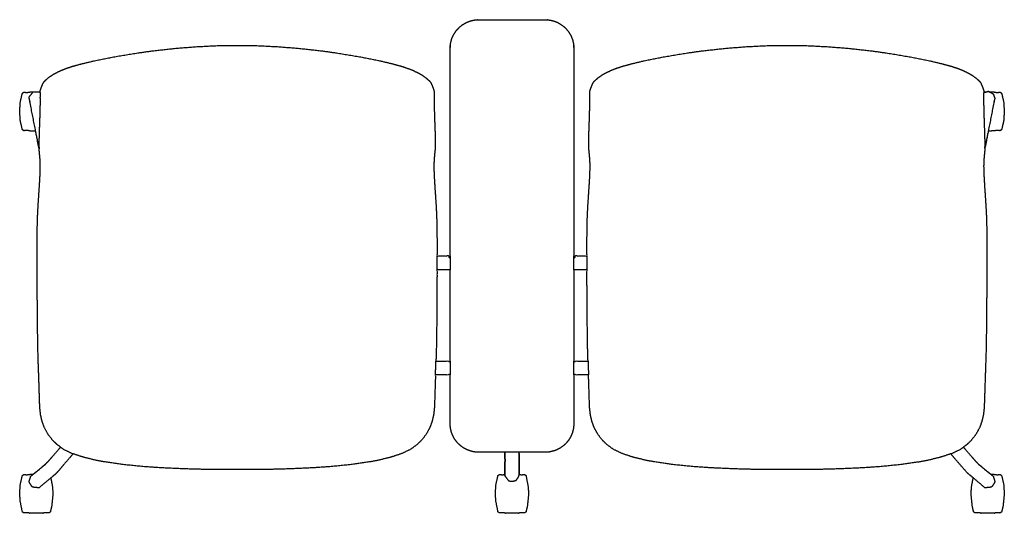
# Model space of a CAD drawing. Header units: inches. Extents: x -30.4 to 30.4, y -15.3 to 15.3.
import ezdxf

# ---------------------------------------------------------------- set-up
doc = ezdxf.new("R2010")
doc.units = ezdxf.units.IN
doc.layers.get('0').update_dxf_attribs({"true_color": 0xc2ced6})

msp = doc.modelspace()

# ---------------------------------------------------------------- linework, layer by layer
at = {"color": 18, "true_color": 0x000000}
for points, knots in [([(-30.389, -14.042), (-30.35, -14.518), (-30.226, -15.16), (-30.226, -15.148), (-30.226, -15.142), (-30.202, -15.185), (-30.134, -15.232), (-29.95, -15.211), (-29.767, -15.239), (-29.767, -15.252), (-28.956, -15.252), (-28.956, -15.239), (-28.773, -15.211), (-28.59, -15.232), (-28.521, -15.185), (-28.497, -15.142), (-28.497, -15.16), (-28.419, -14.836), (-28.334, -14.042), (-28.376, -13.559), (-28.469, -13.068), (-28.165, -12.815), (-27.919, -12.551), (-27.645, -12.211), (-27.281, -11.797), (-27.102, -11.568), (-26.537, -11.759), (-26.415, -11.793), (-25.695, -11.971), (-25.11, -12.08), (-24.009, -12.242), (-22.606, -12.379), (-21.407, -12.455), (-19.928, -12.516), (-18.822, -12.543), (-17.709, -12.552), (-16.272, -12.553), (-15.108, -12.542), (-14.01, -12.516), (-12.531, -12.455), (-11.332, -12.379), (-9.929, -12.242), (-8.828, -12.08), (-8.243, -11.971), (-7.522, -11.793), (-7.401, -11.759), (-6.781, -11.55), (-6.25, -11.292), (-5.859, -11.003), (-5.601, -10.757), (-5.298, -10.37), (-5.063, -9.934), (-4.934, -9.569), (-4.842, -9.183), (-4.812, -8.913), (-4.793, -8.741), (-4.776, -8.331), (-4.744, -7.286), (-4.723, -6.699), (-3.819, -6.699), (-3.819, -9.768), (-3.796, -9.998), (-3.739, -10.238), (-3.674, -10.412), (-3.556, -10.645), (-3.368, -10.892), (-3.207, -11.049), (-2.972, -11.223), (-2.72, -11.349), (-2.478, -11.43), (-2.167, -11.48), (-0.436, -11.481), (-0.436, -11.516), (-0.431, -11.972), (-0.437, -12.848), (-0.589, -12.871), (-0.772, -12.85), (-0.841, -12.898), (-0.865, -12.94), (-0.865, -12.922), (-0.986, -13.454), (-1.028, -14.042), (-0.989, -14.518), (-0.865, -15.16), (-0.865, -15.148), (-0.865, -15.142), (-0.841, -15.185), (-0.772, -15.232), (-0.589, -15.211), (-0.406, -15.239), (-0.406, -15.252), (0.405, -15.252), (0.405, -15.239), (0.589, -15.211), (0.772, -15.232), (0.841, -15.185), (0.865, -15.142), (0.865, -15.16), (0.943, -14.836), (1.028, -14.042), (0.985, -13.559), (0.865, -12.922), (0.865, -12.935), (0.865, -12.94), (0.841, -12.898), (0.772, -12.85), (0.589, -12.871), (0.438, -12.848), (0.435, -12.029), (0.434, -11.481), (2.089, -11.481), (2.317, -11.462), (2.652, -11.379), (2.972, -11.222), (3.202, -11.054), (3.356, -10.905), (3.503, -10.721), (3.627, -10.515), (3.725, -10.284), (3.797, -10.003), (3.819, -9.748), (3.819, -6.699), (4.723, -6.699), (4.744, -7.286), (4.776, -8.331), (4.793, -8.741), (4.812, -8.913), (4.842, -9.183), (4.934, -9.569), (5.063, -9.934), (5.298, -10.37), (5.601, -10.757), (5.859, -11.003), (6.25, -11.292), (6.781, -11.55), (7.401, -11.759), (7.522, -11.793), (8.243, -11.971), (8.828, -12.08), (9.928, -12.242), (11.332, -12.379), (12.531, -12.455), (14.01, -12.516), (15.108, -12.542), (16.272, -12.553), (17.709, -12.552), (18.822, -12.543), (19.928, -12.516), (21.407, -12.455), (22.606, -12.379), (24.009, -12.242), (25.11, -12.08), (25.695, -11.971), (26.415, -11.793), (26.537, -11.759), (27.086, -11.573), (27.321, -11.851), (27.737, -12.332), (28.106, -12.753), (28.47, -13.06), (28.376, -13.559), (28.334, -14.042), (28.418, -14.836), (28.497, -15.16), (28.497, -15.142), (28.521, -15.185), (28.589, -15.232), (28.773, -15.211), (28.956, -15.239), (28.956, -15.252), (29.767, -15.252), (29.767, -15.239), (29.95, -15.211), (30.133, -15.232), (30.202, -15.185), (30.226, -15.142), (30.226, -15.148), (30.226, -15.16), (30.305, -14.835), (30.389, -14.042), (30.347, -13.454), (30.226, -12.922), (30.226, -12.94), (30.202, -12.898), (30.133, -12.85), (29.95, -12.871), (29.767, -12.843), (29.767, -12.854), (29.767, -12.826), (29.545, -12.827), (28.75, -12.168), (28.643, -12.059), (28.397, -11.777), (27.986, -11.305), (27.867, -11.16), (28.078, -11.003), (28.337, -10.757), (28.64, -10.37), (28.875, -9.934), (29.004, -9.569), (29.095, -9.183), (29.126, -8.913), (29.145, -8.741), (29.162, -8.331), (29.194, -7.286), (29.232, -6.205), (29.267, -5.064), (29.289, -3.563), (29.307, -1.154), (29.312, 0.404), (29.311, 1.48), (29.304, 2.394), (29.284, 3.115), (29.246, 3.836), (29.208, 4.409), (29.17, 4.967), (29.141, 5.463), (29.125, 5.788), (29.115, 6.201), (29.127, 6.56), (29.156, 6.902), (29.187, 7.213), (29.194, 7.329), (29.399, 8.372), (29.767, 8.374), (29.767, 8.383), (29.95, 8.411), (30.133, 8.39), (30.202, 8.437), (30.226, 8.48), (30.226, 8.474), (30.226, 8.462), (30.347, 8.992), (30.389, 9.58), (30.347, 10.169), (30.226, 10.7), (30.226, 10.682), (30.202, 10.725), (30.133, 10.772), (29.95, 10.751), (29.767, 10.779), (29.767, 10.768), (29.767, 10.796), (29.473, 10.795), (29.412, 10.829), (29.292, 10.794), (29.128, 10.794), (29.126, 10.837), (29.08, 10.997), (28.963, 11.292), (28.889, 11.411), (28.792, 11.51), (28.626, 11.659), (28.402, 11.82), (28.146, 11.965), (27.83, 12.114), (27.414, 12.276), (27.054, 12.393), (26.559, 12.525), (25.768, 12.714), (24.527, 12.963), (23.102, 13.199), (22.107, 13.335), (20.827, 13.477), (19.543, 13.582), (18.103, 13.653), (16.969, 13.665), (15.835, 13.653), (14.395, 13.582), (13.111, 13.477), (11.83, 13.335), (10.836, 13.199), (9.41, 12.963), (8.169, 12.714), (7.379, 12.525), (6.884, 12.393), (6.524, 12.276), (6.108, 12.114), (5.792, 11.965), (5.536, 11.82), (5.312, 11.659), (5.145, 11.51), (5.048, 11.411), (4.975, 11.292), (4.858, 10.997), (4.812, 10.837), (4.806, 10.703), (4.802, 10.44), (4.808, 10.182), (4.791, 9.474), (4.777, 9.022), (4.744, 8.126), (4.738, 7.742), (4.737, 7.443), (4.75, 7.213), (4.781, 6.902), (4.81, 6.56), (4.822, 6.201), (4.812, 5.788), (4.797, 5.463), (4.768, 4.967), (4.729, 4.409), (4.691, 3.836), (4.654, 3.115), (4.634, 2.394), (4.627, 1.48), (4.626, 0.654), (3.819, 0.654), (3.819, 13.514), (3.8, 13.751), (3.738, 14.013), (3.638, 14.265), (3.51, 14.48), (3.302, 14.737), (3.059, 14.935), (2.833, 15.069), (2.65, 15.147), (2.457, 15.205), (2.158, 15.251), (-2.106, 15.252), (-2.304, 15.235), (-2.598, 15.164), (-2.839, 15.067), (-3.047, 14.943), (-3.207, 14.82), (-3.448, 14.57), (-3.625, 14.29), (-3.73, 14.037), (-3.796, 13.766), (-3.819, 13.525), (-3.819, 0.654), (-4.626, 0.654), (-4.627, 1.48), (-4.634, 2.394), (-4.654, 3.115), (-4.691, 3.836), (-4.729, 4.409), (-4.768, 4.967), (-4.797, 5.463), (-4.812, 5.788), (-4.822, 6.201), (-4.81, 6.56), (-4.782, 6.902), (-4.75, 7.213), (-4.737, 7.443), (-4.738, 7.742), (-4.744, 8.126), (-4.777, 9.022), (-4.791, 9.474), (-4.808, 10.182), (-4.802, 10.44), (-4.806, 10.703), (-4.812, 10.837), (-4.858, 10.997), (-4.975, 11.292), (-5.048, 11.411), (-5.145, 11.51), (-5.312, 11.659), (-5.536, 11.82), (-5.792, 11.965), (-6.108, 12.114), (-6.524, 12.276), (-6.884, 12.393), (-7.379, 12.525), (-8.17, 12.714), (-9.411, 12.963), (-10.836, 13.199), (-11.83, 13.335), (-13.111, 13.477), (-14.395, 13.582), (-15.835, 13.653), (-16.969, 13.665), (-18.104, 13.653), (-19.543, 13.582), (-20.827, 13.477), (-22.108, 13.335), (-23.102, 13.199), (-24.527, 12.963), (-25.768, 12.714), (-26.559, 12.525), (-27.054, 12.393), (-27.414, 12.276), (-27.83, 12.114), (-28.146, 11.965), (-28.402, 11.82), (-28.626, 11.659), (-28.792, 11.51), (-28.889, 11.411), (-28.963, 11.292), (-29.08, 10.997), (-29.126, 10.837), (-29.128, 10.795), (-29.767, 10.795), (-29.767, 10.768), (-29.767, 10.779), (-29.95, 10.751), (-30.134, 10.772), (-30.203, 10.725), (-30.226, 10.682), (-30.226, 10.7), (-30.347, 10.169), (-30.389, 9.58), (-30.347, 8.992), (-30.226, 8.462), (-30.226, 8.474), (-30.226, 8.48), (-30.202, 8.437), (-30.134, 8.39), (-29.95, 8.411), (-29.767, 8.383), (-29.767, 8.37), (-29.404, 8.37), (-29.192, 7.291), (-29.187, 7.213), (-29.156, 6.902), (-29.128, 6.56), (-29.115, 6.201), (-29.125, 5.788), (-29.141, 5.463), (-29.17, 4.967), (-29.208, 4.409), (-29.247, 3.836), (-29.284, 3.115), (-29.304, 2.394), (-29.311, 1.48), (-29.312, 0.404), (-29.307, -1.154), (-29.289, -3.563), (-29.267, -5.064), (-29.232, -6.205), (-29.194, -7.286), (-29.162, -8.331), (-29.145, -8.741), (-29.126, -8.913), (-29.096, -9.183), (-29.004, -9.569), (-28.875, -9.934), (-28.64, -10.37), (-28.337, -10.757), (-28.079, -11.003), (-27.867, -11.159), (-27.986, -11.305), (-28.397, -11.777), (-28.643, -12.059), (-28.75, -12.168), (-29.545, -12.827), (-29.767, -12.826), (-29.767, -12.854), (-29.767, -12.843), (-29.95, -12.871), (-30.134, -12.85), (-30.203, -12.898), (-30.226, -12.94), (-30.226, -12.922), (-30.347, -13.454), (-30.389, -14.042)], [0, 0, 12.13229, 28.751591, 29.046727, 29.199437, 30.43128, 32.554253, 37.239515, 41.94613, 42.275872, 62.875848, 63.20559, 67.912205, 72.597527, 74.720451, 75.952294, 76.408318, 84.874821, 105.177243, 117.493889, 130.186063, 140.244321, 149.402132, 160.483584, 174.484554, 181.872984, 197.020281, 200.217393, 219.060192, 234.176577, 262.437538, 298.248176, 328.767065, 366.371358, 394.466577, 422.7462, 459.227376, 488.80359, 516.701923, 554.306216, 584.825075, 620.635742, 648.896704, 664.013104, 682.855888, 686.053014, 702.677331, 717.673042, 730.009424, 739.076754, 751.570383, 764.153762, 773.976243, 784.05415, 790.954678, 795.345731, 805.766003, 832.335585, 847.254875, 870.224479, 948.18418, 954.058967, 960.317088, 965.031209, 971.677344, 979.548647, 985.278622, 992.688787, 999.85791, 1006.332484, 1014.342849, 1058.29508, 1059.191294, 1070.777742, 1093.034503, 1096.930062, 1101.615354, 1103.743465, 1104.970473, 1105.418318, 1119.26845, 1134.239614, 1146.371904, 1162.991205, 1163.286341, 1163.439051, 1164.670879, 1166.793853, 1171.479144, 1176.185729, 1176.515472, 1197.115478, 1197.44522, 1202.151805, 1206.837127, 1208.960075, 1210.191919, 1210.647943, 1219.114446, 1239.416868, 1251.733517, 1268.198382, 1268.526202, 1268.654406, 1269.881097, 1272.009522, 1276.694844, 1280.576607, 1301.384782, 1315.315676, 1357.374193, 1363.175806, 1371.952131, 1380.992783, 1388.232473, 1393.673494, 1399.651204, 1405.745284, 1412.125904, 1419.485016, 1425.989802, 1503.450312, 1526.417295, 1541.336586, 1567.906168, 1578.326441, 1582.717493, 1589.618022, 1599.695921, 1609.518403, 1622.101781, 1634.59541, 1643.662741, 1655.999147, 1670.994831, 1687.619133, 1690.816303, 1709.659043, 1724.775488, 1753.03645, 1788.847087, 1819.365976, 1856.970239, 1884.868602, 1914.444785, 1950.925992, 1979.205585, 2007.300803, 2044.905127, 2075.423955, 2111.234653, 2139.495555, 2154.611999, 2173.454799, 2176.651851, 2191.382216, 2200.627741, 2216.774274, 2230.994135, 2243.106448, 2255.983113, 2268.299764, 2288.602186, 2297.068703, 2297.524727, 2298.756601, 2300.879474, 2305.564796, 2310.271411, 2310.601153, 2331.201129, 2331.530871, 2336.237486, 2340.922687, 2343.045643, 2344.277543, 2344.430253, 2344.725389, 2353.227891, 2373.485339, 2388.455795, 2402.306625, 2402.75447, 2403.98152, 2406.109664, 2410.794864, 2415.501479, 2415.776077, 2416.501266, 2422.142148, 2448.358501, 2452.250797, 2461.754812, 2477.644908, 2482.419773, 2489.099101, 2498.166475, 2510.660104, 2523.243483, 2533.065944, 2543.143858, 2550.044379, 2554.435432, 2564.855705, 2591.425289, 2618.881944, 2647.884139, 2686.013667, 2747.198144, 2786.772122, 2814.120074, 2837.320295, 2855.649488, 2873.988641, 2888.575354, 2902.783572, 2915.403322, 2923.653284, 2934.152555, 2943.290122, 2952.000822, 2959.92543, 2962.893578, 2989.879831, 2999.216035, 2999.451128, 3004.15774, 3008.842939, 3010.945031, 3012.195887, 3012.348612, 3012.643732, 3026.454812, 3041.435444, 3056.430918, 3070.256555, 3070.704401, 3071.931424, 3074.059585, 3078.744786, 3083.451401, 3083.725998, 3084.451218, 3091.926906, 3093.691225, 3096.855027, 3101.03141, 3102.141145, 3106.347246, 3114.423557, 3117.973232, 3121.490789, 3127.184116, 3134.165889, 3141.65013, 3150.529928, 3161.857307, 3171.484829, 3184.487999, 3205.140931, 3237.288756, 3273.979062, 3299.478256, 3332.208755, 3364.930644, 3401.533191, 3430.353608, 3459.165722, 3495.777242, 3528.49913, 3561.229569, 3586.728763, 3623.419129, 3655.566894, 3676.219886, 3689.222997, 3698.850518, 3710.177955, 3719.057753, 3726.541994, 3733.523717, 3739.217089, 3742.734604, 3746.284253, 3754.360614, 3758.566715, 3761.973729, 3768.666676, 3775.210459, 3793.2198, 3804.703794, 3827.46735, 3837.211365, 3844.81219, 3850.67909, 3858.603692, 3867.314396, 3876.451961, 3886.951233, 3895.201194, 3907.820945, 3922.029163, 3936.615868, 3954.955044, 3973.284214, 3996.484419, 4017.479565, 4037.973743, 4364.618116, 4370.668565, 4377.499101, 4384.370237, 4390.734467, 4399.14479, 4407.106809, 4413.780633, 4418.836214, 4423.94144, 4431.632082, 4539.928622, 4544.987766, 4552.671282, 4559.276783, 4565.420884, 4570.537012, 4579.357318, 4587.765413, 4594.729097, 4601.817127, 4607.961, 4934.899104, 4955.399999, 4976.395145, 4999.59535, 5017.92452, 5036.263697, 5050.850401, 5065.058619, 5077.678369, 5085.928332, 5096.427604, 5105.56517, 5114.275874, 5122.200476, 5128.067376, 5135.668201, 5145.412217, 5168.175772, 5179.659766, 5197.669106, 5204.212889, 5210.905837, 5214.31285, 5218.51896, 5226.595321, 5230.14497, 5233.662485, 5239.355835, 5246.337557, 5253.821798, 5262.701624, 5274.029032, 5283.656583, 5296.659694, 5317.312656, 5349.46045, 5386.150787, 5411.64998, 5444.38045, 5477.102368, 5513.713828, 5542.525942, 5571.346359, 5607.948936, 5640.670855, 5673.401294, 5698.900488, 5735.590854, 5767.738619, 5788.39161, 5801.394722, 5811.022243, 5822.349679, 5831.229478, 5838.713719, 5845.695441, 5851.388814, 5854.906329, 5858.456003, 5866.532337, 5870.738437, 5871.824558, 5888.063048, 5888.756774, 5889.031371, 5893.737986, 5898.423247, 5900.551426, 5901.778392, 5902.226238, 5916.051458, 5931.047363, 5946.028765, 5959.839087, 5960.134207, 5960.286932, 5961.537761, 5963.63982, 5968.32508, 5973.031693, 5973.36145, 5982.581433, 6010.534165, 6012.519681, 6020.444283, 6029.154988, 6038.292553, 6048.791825, 6057.041786, 6069.661536, 6083.869754, 6098.456468, 6116.79562, 6135.124814, 6158.325033, 6185.672985, 6225.246964, 6286.431441, 6324.560968, 6353.563164, 6381.01982, 6407.589402, 6418.009675, 6422.400727, 6429.301256, 6439.379156, 6449.201637, 6461.785015, 6474.278644, 6483.345975, 6490.011537, 6494.783983, 6510.673403, 6520.179626, 6524.072266, 6550.288324, 6555.929132, 6556.654321, 6556.928919, 6561.635534, 6566.320795, 6568.448906, 6569.675929, 6570.123775, 6583.973906, 6598.945071, 6598.945071]), ([(-29.13, 10.742), (-29.174, 10.785), (-29.56, 10.794), (-29.803, 10.479), (-29.803, 10.431), (-29.758, 10.171), (-29.192, 7.291), (-29.201, 7.443), (-29.2, 7.742), (-29.194, 8.126), (-29.161, 9.022), (-29.147, 9.474), (-29.13, 10.182), (-29.136, 10.44), (-29.132, 10.703), (-29.13, 10.742)], [0, 0, 1.558285, 11.372028, 21.465608, 22.679897, 29.396759, 103.953674, 107.835057, 115.435883, 125.179898, 147.943576, 159.427478, 177.436666, 183.980571, 190.673519, 191.652224, 191.652224]), ([(29.13, 10.742), (29.132, 10.703), (29.136, 10.44), (29.13, 10.182), (29.147, 9.474), (29.161, 9.022), (29.194, 8.126), (29.2, 7.742), (29.2, 7.443), (29.194, 7.329), (29.756, 10.179), (29.804, 10.397), (29.705, 10.667), (29.412, 10.829), (29.149, 10.753), (29.13, 10.742)], [0, 0, 0.984205, 7.677151, 14.221055, 32.230243, 43.714143, 66.477824, 76.221838, 83.822663, 86.721411, 160.508599, 166.16525, 173.460433, 181.971799, 188.910246, 189.478865, 189.478865]), ([(-4.628, -0.203), (-4.626, 0.404), (-4.626, 0.654)], [0, 0, 15.797199, 22.267835, 22.267835]), ([(4.626, 0.654), (4.626, 0.404), (4.628, -0.203)], [0, 0, 6.470636, 22.267835, 22.267835]), ([(-3.819, -0.203), (-3.819, -5.842), (-4.694, -5.842), (-4.671, -5.064), (-4.648, -3.563), (-4.631, -1.154), (-4.628, -0.203), (-3.819, -0.203)], [0, 0, 143.247243, 165.48662, 185.261102, 223.390759, 284.575077, 308.749087, 329.292258, 329.292258]), ([(3.819, -0.203), (4.628, -0.203), (4.63, -1.154), (4.648, -3.563), (4.671, -5.064), (4.694, -5.842), (3.819, -5.842), (3.819, -0.203)], [0, 0, 20.536943, 44.710953, 105.895272, 144.024929, 163.79941, 186.03569, 329.282933, 329.282933]), ([(-4.723, -6.699), (-4.706, -6.205), (-4.694, -5.842)], [0, 0, 12.73462, 22.164381, 22.164381]), ([(4.694, -5.842), (4.705, -6.205), (4.723, -6.699)], [0, 0, 9.429761, 22.164381, 22.164381]), ([(-27.867, -11.159), (-27.986, -11.305), (-28.397, -11.777), (-28.643, -12.059), (-28.75, -12.168), (-29.715, -12.968), (-29.813, -13.297), (-29.801, -13.334), (-29.661, -13.556), (-29.594, -13.625), (-29.45, -13.665), (-29.191, -13.667), (-28.165, -12.815), (-27.919, -12.551), (-27.645, -12.211), (-27.281, -11.797), (-27.102, -11.568), (-27.157, -11.55), (-27.688, -11.292), (-27.867, -11.159)], [0, 0, 4.772446, 20.661866, 30.168089, 34.060729, 65.896333, 74.604442, 75.611986, 82.273436, 84.707059, 88.502469, 95.089459, 128.970717, 138.128529, 149.20998, 163.210951, 170.59938, 172.076443, 187.072127, 192.742971, 192.742971]), ([(-0.436, -11.481), (0.434, -11.481), (0.435, -12.029), (0.438, -12.894), (0.383, -13.041), (0.252, -13.215), (0.029, -13.268), (-0.157, -13.253), (-0.233, -13.215), (-0.398, -13), (-0.438, -12.935), (-0.431, -11.972), (-0.436, -11.516), (-0.436, -11.481)], [0, 0, 22.096643, 36.027537, 58.004358, 61.973294, 67.508111, 73.331475, 78.063854, 80.231455, 87.112285, 89.050756, 113.50651, 125.092958, 125.989172, 125.989172]), ([(27.086, -11.573), (27.321, -11.851), (27.737, -12.332), (28.106, -12.753), (29.191, -13.667), (29.45, -13.665), (29.594, -13.625), (29.661, -13.556), (29.8, -13.334), (29.813, -13.297), (29.715, -12.968), (28.75, -12.168), (28.643, -12.059), (28.397, -11.777), (27.986, -11.305), (27.867, -11.16), (27.688, -11.292), (27.157, -11.55), (27.086, -11.573)], [0, 0, 9.245526, 25.392058, 39.611919, 75.649499, 82.223636, 86.018972, 88.453132, 95.114529, 96.121918, 104.830084, 136.66584, 140.558136, 150.062151, 165.952247, 170.727112, 176.38419, 191.379874, 193.273869, 193.273869])]:
    msp.add_open_spline(points, degree=1, knots=knots, dxfattribs=at)
for points in [[(-3.819, 0.654), (-3.819, -0.203)], [(3.819, -0.203), (3.819, 0.654)], [(-3.819, -5.842), (-3.819, -6.699)], [(3.819, -6.699), (3.819, -5.842)]]:
    msp.add_open_spline(points, degree=1, dxfattribs=at)

doc.saveas('drawing.dxf')
